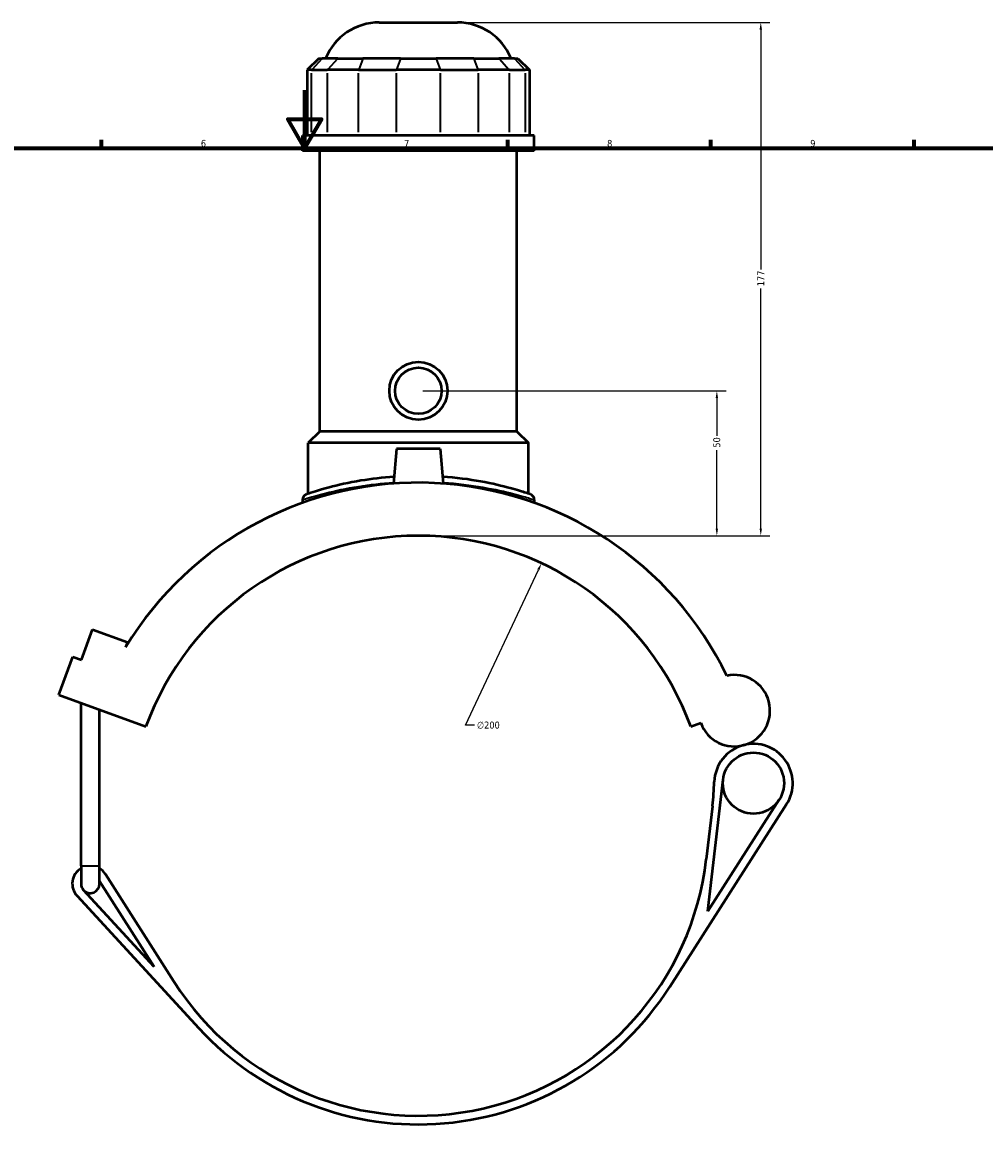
# Model space of a CAD drawing. Header units: millimetres. Extents: x -266 to 987, y -128 to 1177.
# Tile 5 of 7: x 323 to 655, y 230 to 617. Entities that reach past the tile are written whole.
import ezdxf

# ---------------------------------------------------------------- set-up
doc = ezdxf.new("R2010")
doc.units = ezdxf.units.MM
for name, color, linetype, lineweight in [('Border (ANSI)', 7, 'Continuous', 70), ('Dimension (ANSI)', 7, 'Continuous', 25), ('Visible (ANSI)', 7, 'Continuous', 50), ('Visible Narrow (ANSI)', 7, 'Continuous', 35)]:
    doc.layers.add(name, color=color, linetype=linetype, lineweight=lineweight)
doc.styles.add('Note Text (ANSI)', font='tahoma.ttf')
doc.dimstyles.new('Default - mm (ANSI)', dxfattribs={"dimtxt": 2.4, "dimasz": 2.5, "dimexe": 3.175, "dimexo": 1.6002, "dimgap": 0.8, "dimtad": 0, "dimtoh": 1, "dimdec": 0, "dimrnd": 1e-08, "dimzin": 4, "dimdsep": 46, "dimtxsty": 'Note Text (ANSI)', "dimcen": 0.09, "dimdle": 10, "dimclrd": 256, "dimclre": 256, "dimclrt": 5, "dimadec": 1, "dimazin": 1, "dimtfac": 1.27, "dimtofl": 0, "dimtmove": 0, "dimatfit": 3, "dimfxl": 1, "dimtolj": 1, "dimtzin": 4, "dimlwd": -1, "dimlwe": -1, "dimarcsym": 0})

# ---------------------------------------------------------------- blocks, each defined once
blk = doc.blocks.new('Borders Default Border')
at = {"layer": 'Border (ANSI)'}
for p, q in [((350.42, 574), (350.42, 576.8)), ((490.58, 574), (490.58, 576.8)), ((560.67, 574), (560.67, 576.8)), ((630.75, 574), (630.75, 576.8))]:
    blk.add_line(p, q, dxfattribs=at)
at = {"layer": 'Border (ANSI)', "flags": 128}
for points in [[(420.5, 594), (420.5, 574), (414.73, 584), (426.27, 584), (420.5, 574)], [(20, 20), (20, 574), (821, 574), (821, 20), (20, 20)]]:
    blk.add_lwpolyline(points, dxfattribs=at)
at = {"layer": 'Border (ANSI)', "color": 5, "true_color": 0x0000ff, "char_height": 2.4, "attachment_point": 7, "style": 'Note Text (ANSI)'}
for s, insert in [('6', (384.69, 574.35)), ('7', (454.8, 574.4)), ('8', (524.84, 574.35)), ('9', (594.92, 574.35))]:
    blk.add_mtext(s, dxfattribs=dict(at, insert=insert))
blk = doc.blocks.new('*D6')
at = {"layer": 'Defpoints', "color": 0, "transparency": 16777216}
for p in [(502.19, 430.84), (417.25, 249.77)]:
    blk.add_point(p, dxfattribs=at)
at = {"layer": 'Dimension (ANSI)', "transparency": 16777216}
for p, q in [((475.96, 374.93), (501.13, 428.57)), ((479.14, 374.93), (475.96, 374.93))]:
    blk.add_line(p, q, dxfattribs=at)
blk.add_solid([(500.75, 428.75), (501.51, 428.39), (502.19, 430.84)], dxfattribs=at)
at = {"layer": 'Dimension (ANSI)', "color": 5, "transparency": 16777216, "insert": (479.94, 376.22), "char_height": 2.4, "attachment_point": 1, "style": 'Note Text (ANSI)'}
blk.add_mtext('\\A1;∅200', dxfattribs=at)
blk = doc.blocks.new('*D10')
at = {"layer": 'Defpoints', "color": 0, "transparency": 16777216}
for p in [(459.72, 490.3), (562.7, 490.3), (459.72, 440.3)]:
    blk.add_point(p, dxfattribs=at)
at = {"layer": 'Dimension (ANSI)', "transparency": 16777216}
for p, q in [((461.32, 490.3), (565.87, 490.3)), ((562.7, 487.8), (562.7, 474.74)), ((562.7, 442.8), (562.7, 469.87)), ((461.32, 440.3), (565.87, 440.3))]:
    blk.add_line(p, q, dxfattribs=at)
for points in [[(562.28, 487.8), (563.11, 487.8), (562.7, 490.3)], [(562.28, 442.8), (563.11, 442.8), (562.7, 440.3)]]:
    blk.add_solid(points, dxfattribs=at)
at = {"layer": 'Dimension (ANSI)', "color": 5, "transparency": 16777216, "insert": (561.45, 470.67), "char_height": 2.4, "attachment_point": 1, "rotation": 90, "style": 'Note Text (ANSI)'}
blk.add_mtext('\\A1;50', dxfattribs=at)
blk = doc.blocks.new('*D11')
at = {"layer": 'Defpoints', "color": 0, "transparency": 16777216}
for p in [(473.22, 617.3), (577.85, 617.3), (459.72, 440.3)]:
    blk.add_point(p, dxfattribs=at)
at = {"layer": 'Dimension (ANSI)', "transparency": 16777216}
for p, q in [((474.82, 617.3), (581.02, 617.3)), ((577.85, 614.8), (577.85, 532.06)), ((577.85, 442.8), (577.85, 525.54)), ((461.32, 440.3), (581.02, 440.3))]:
    blk.add_line(p, q, dxfattribs=at)
for points in [[(577.43, 614.8), (578.27, 614.8), (577.85, 617.3)], [(577.43, 442.8), (578.27, 442.8), (577.85, 440.3)]]:
    blk.add_solid(points, dxfattribs=at)
at = {"layer": 'Dimension (ANSI)', "color": 5, "transparency": 16777216, "insert": (576.64, 526.34), "char_height": 2.4, "attachment_point": 1, "rotation": 90, "style": 'Note Text (ANSI)'}
blk.add_mtext('\\A1;177', dxfattribs=at)

msp = doc.modelspace()

# ---------------------------------------------------------------- linework, layer by layer
at = {"layer": 'Visible (ANSI)'}
for p, q in [((446.21, 617.3), (473.22, 617.3)), ((425.37, 604.91), (421.37, 600.91)), ((425.37, 604.91), (426.58, 604.91)), ((431.96, 604.91), (426.58, 604.91)), ((431.96, 604.91), (440.62, 604.91)), ((453.6, 604.91), (440.62, 604.91)), ((453.6, 604.91), (465.84, 604.91)), ((478.82, 604.91), (465.84, 604.91)), ((478.82, 604.91), (487.48, 604.91)), ((492.85, 604.91), (487.48, 604.91)), ((492.85, 604.91), (494.07, 604.91)), ((494.07, 604.91), (498.07, 600.91)), ((422.89, 600.91), (421.37, 600.91)), ((421.37, 600.91), (421.37, 578.36)), ((422.89, 600.91), (428.26, 600.91)), ((439.09, 600.91), (428.26, 600.91)), ((439.09, 600.91), (452.07, 600.91)), ((467.37, 600.91), (452.07, 600.91)), ((467.37, 600.91), (480.35, 600.91)), ((491.17, 600.91), (480.35, 600.91)), ((491.17, 600.91), (496.55, 600.91)), ((498.07, 600.91), (496.55, 600.91)), ((498.07, 600.91), (498.07, 578.36)), ((499.72, 578.36), (419.72, 578.36)), ((419.72, 573.05), (419.72, 578.36)), ((499.72, 573.05), (499.72, 578.36)), ((499.72, 573.05), (419.72, 573.05)), ((425.72, 476.3), (425.72, 573.05)), ((493.72, 476.3), (493.72, 573.05)), ((425.72, 476.3), (421.72, 472.3)), ((493.72, 476.3), (425.72, 476.3)), ((493.72, 476.3), (497.72, 472.3)), ((497.72, 472.3), (421.72, 472.3)), ((421.72, 454.8), (421.72, 472.3)), ((452.22, 470.3), (451.17, 458.31)), ((467.22, 470.3), (452.22, 470.3)), ((467.22, 470.3), (468.27, 458.31)), ((497.72, 454.8), (497.72, 472.3)), ((419.72, 452.69), (419.72, 451.66)), ((499.72, 452.69), (499.72, 451.66)), ((343.47, 397.51), (347.31, 408.03)), ((347.31, 408.03), (359.33, 403.66)), ((359.33, 403.66), (358.69, 401.89)), ((335.68, 385.45), (340.47, 398.6)), ((340.47, 398.6), (343.47, 397.51)), ((335.68, 385.45), (365.75, 374.5)), ((343.35, 326.46), (343.35, 382.66)), ((349.75, 326.46), (349.75, 380.33)), ((553.69, 374.5), (557.16, 375.77)), ((559.59, 310.85), (564.86, 356.2)), ((584.2, 349.31), (559.59, 310.85)), ((546.48, 284.78), (586.73, 347.69)), ((561.18, 347.11), (559.05, 328.77)), ((343.35, 326.46), (343.35, 320.3)), ((349.75, 320.3), (349.75, 326.46)), ((375.37, 286.59), (351.78, 323.63)), ((368.61, 291.62), (344.19, 318.13)), ((349.75, 321.23), (368.61, 291.62)), ((341.99, 316.1), (383.95, 270.53))]:
    msp.add_line(p, q, dxfattribs=at)
for centre, radius in [((459.72, 490.3), 10), ((459.72, 490.3), 8), ((575.33, 354.99), 10.54)]:
    msp.add_circle(centre, radius, dxfattribs=at)
for centre, radius, start, end in [((446.21, 597.3), 20, 90, 157.6353), ((473.22, 597.3), 20, 22.3647, 90), ((459.72, 340.3), 118.32, 25.914, 148.6351), ((421.72, 452.69), 2, 108.6809, 180), ((497.72, 452.69), 2, 0, 71.3191), ((459.72, 340.3), 100, 20, 160), ((568.72, 379.98), 12.31, 200, 102.1064), ((575.33, 354.99), 13.54, 104.8062, 178.1539), ((575.33, 354.99), 13.54, 327.3837, 104.8062), ((461.85, 358.65), 100, 353.3773, 358.1539), ((346.55, 320.3), 6.2, 121.073, 222.639), ((346.55, 320.3), 6.2, 32.4912, 58.927), ((459.72, 340.3), 100, 212.4912, 353.3773), ((346.55, 320.3), 3.2, 180, 222.639), ((346.55, 320.3), 3.2, 222.639, 0), ((459.72, 340.3), 103, 222.639, 327.3837)]:
    msp.add_arc(centre, radius, start, end, dxfattribs=at)
for points, knots in [([(451.38, 460.65), (447.33, 460.37), (443.44, 459.89), (435.64, 458.59), (431.89, 457.73), (425.18, 455.96), (422.65, 455.11), (421.26, 454.65), (421.08, 454.59), (421.08, 454.59)], [19.068209, 19.068209, 19.068209, 19.068209, 20.308283, 20.308283, 21.806105, 21.806105, 23.667527, 23.667527, 24.308136, 24.308136, 24.308136, 24.308136]), ([(498.36, 454.59), (498.36, 454.59), (497.85, 454.76), (495.69, 455.46), (493.84, 456.04), (488.69, 457.45), (485.22, 458.29), (477.27, 459.73), (472.77, 460.33), (468.06, 460.65)], [12.154069, 12.154069, 12.154069, 12.154069, 13.228116, 13.228116, 14.504457, 14.504457, 15.950847, 15.950847, 17.394003, 17.394003, 17.394003, 17.394003])]:
    msp.add_open_spline(points, degree=3, knots=knots, dxfattribs=at)
at = {"layer": 'Visible Narrow (ANSI)'}
for p, q in [((426.4, 604.71), (423.07, 601.11)), ((431.78, 604.71), (428.45, 601.11)), ((440.54, 604.71), (439.16, 601.11)), ((453.52, 604.71), (452.14, 601.11)), ((465.92, 604.71), (467.3, 601.11)), ((478.9, 604.71), (480.27, 601.11)), ((487.66, 604.71), (490.99, 601.11)), ((493.04, 604.71), (496.36, 601.11)), ((422.89, 579.49), (422.89, 599.78)), ((428.26, 599.78), (428.26, 579.49)), ((439.09, 579.49), (439.09, 599.78)), ((452.07, 599.78), (452.07, 579.49)), ((467.37, 579.49), (467.37, 599.78)), ((480.35, 599.78), (480.35, 579.49)), ((491.17, 579.49), (491.17, 599.78)), ((496.55, 599.78), (496.55, 579.49)), ((343.39, 326.46), (349.71, 326.46))]:
    msp.add_line(p, q, dxfattribs=at)
msp.add_arc((497.72, 452.69), 2, 3.566, 67.7532, dxfattribs=at)
for points, knots in [([(419.72, 452.7), (419.72, 452.69), (419.9, 452.75), (421.34, 453.21), (423.97, 454.04), (430.91, 455.78), (434.79, 456.63), (442.9, 457.92), (446.97, 458.39), (451.2, 458.67)], [-24.308136, -24.308136, -24.308136, -24.308136, -23.667527, -23.667527, -21.806105, -21.806105, -20.308283, -20.308283, -19.05641, -19.05641, -19.05641, -19.05641]), ([(468.24, 458.67), (473.16, 458.35), (477.85, 457.75), (486.12, 456.33), (489.7, 455.51), (495.04, 454.12), (496.96, 453.55), (499.19, 452.86), (499.72, 452.69), (499.72, 452.69)], [-17.405801, -17.405801, -17.405801, -17.405801, -15.950847, -15.950847, -14.504457, -14.504457, -13.228116, -13.228116, -12.154069, -12.154069, -12.154069, -12.154069])]:
    msp.add_open_spline(points, degree=3, knots=knots, dxfattribs=at)

# ---------------------------------------------------------------- block references
msp.add_blockref('Borders Default Border', (0, 0))

# ---------------------------------------------------------------- dimensions: what is measured, and where the dimension line sits
at = {"layer": 'Dimension (ANSI)'}
for base, p2, picture, middle in [((577.85, 617.3), (473.22, 617.3), '*D11', (577.85, 528.8)), ((562.7, 490.3), (459.72, 490.3), '*D10', (562.7, 472.3))]:
    dim = msp.add_linear_dim(base=base, p1=(459.72, 440.3), p2=p2, angle=90, dimstyle='Default - mm (ANSI)', override={"dimgap": 0.8, "dimtoh": 0, "dimdec": 0, "dimtol": 0, "dimlim": 0, "dimtp": 0, "dimtm": 0, "dimtdec": 2, "dimatfit": 1}, dxfattribs=at)
    dim.commit()
    dim.dimension.update_dxf_attribs({"geometry": picture, "text_midpoint": middle, "dimtype": 160})
dim = msp.add_diameter_dim_2p(p1=(417.25, 249.77), p2=(502.19, 430.84), dimstyle='Default - mm (ANSI)', override={"dimgap": 0.8, "dimtih": 1, "dimdec": 0, "dimlfac": 1, "dimtol": 0, "dimlim": 0, "dimtp": 0, "dimtm": 0, "dimtdec": 2}, dxfattribs=at)
dim.commit()
dim.dimension.update_dxf_attribs({"geometry": '*D6', "text_midpoint": (483.81, 374.93), "dimtype": 163})

doc.saveas('drawing.dxf')
